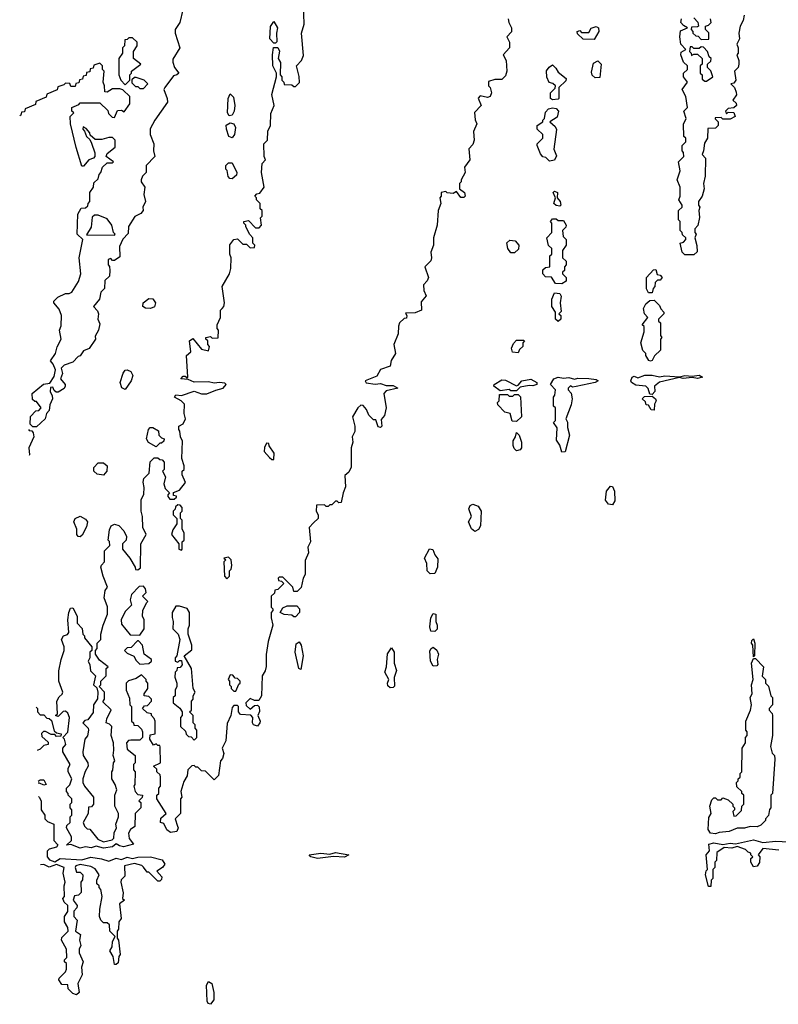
# Model space of a CAD drawing. Extents: x 2769379 to 2879024, y 718039 to 806900.
# Tile 8 of 14: x 2769662 to 2773851, y 735840 to 741280. Entities that reach past the tile are written whole.
import ezdxf

# ---------------------------------------------------------------- set-up
doc = ezdxf.new("R2010")
doc.units = 0

msp = doc.modelspace()

# ---------------------------------------------------------------- linework, layer by layer
at = {"layer": '0CON10XD'}
for points in [[(2770780, 739685), (2770790, 739695), (2770792.5, 739715), (2770780, 739805), (2770820, 739875), (2770827.5, 739905), (2770830, 739965), (2770822.5, 739985), (2770823, 740037), (2770843.6, 740066.4), (2770865, 740070), (2770895, 740040), (2770915, 740040), (2770935, 740020), (2770958.3, 740021.7), (2770960, 740035), (2770950, 740045), (2770950, 740075), (2770933, 740093), (2770910, 740135), (2770910, 740145), (2770900, 740155), (2770900, 740165), (2770925, 740170), (2770965, 740130), (2770985, 740130), (2770997.5, 740145), (2770992.5, 740185), (2771000, 740195), (2771000, 740225), (2770990, 740235), (2770990, 740265), (2770970, 740285), (2770970, 740295), (2770960, 740305), (2770971.7, 740318.3), (2770988.3, 740321.7), (2771012.5, 740355), (2770997.5, 740435), (2771000, 740485), (2771020, 740505), (2771012.5, 740525), (2771010, 740595), (2771030, 740615), (2771032.5, 740665), (2771047.5, 740695), (2771048.3, 740761.7), (2771066.7, 740805), (2771053.8, 740866.2), (2771080, 740965), (2771080, 740985), (2771060, 741025), (2771057.5, 741085), (2771063, 741127), (2771086.7, 741126.7), (2771097, 741107), (2771090, 741065), (2771103, 741043), (2771100, 740975), (2771110, 740965), (2771110, 740945), (2771120, 740935), (2771121.7, 740921.7), (2771165, 740920), (2771175, 740910), (2771185, 740910), (2771206.4, 740933.6), (2771206.1, 740966.1), (2771190, 741025), (2771217.5, 741055), (2771228.3, 741081.7), (2771217.5, 741205), (2771232.5, 741255), (2771230, 741365)], [(2770562.5, 741335), (2770546.7, 741265), (2770520, 741225), (2770520, 741205), (2770546.7, 741125), (2770508.3, 741061.7), (2770507.5, 741045), (2770517.5, 741015), (2770540, 740985), (2770530, 740975), (2770510.7, 740969.3), (2770462.5, 740905), (2770457.5, 740895), (2770476.7, 740845), (2770477.5, 740825), (2770407.5, 740725), (2770383, 740677), (2770382.5, 740645), (2770403.3, 740595), (2770400, 740555), (2770407.5, 740525), (2770360, 740475), (2770360, 740435), (2770340, 740415), (2770332.5, 740395), (2770333.3, 740383.3), (2770352.5, 740355), (2770347.5, 740315), (2770356.2, 740275), (2770342.5, 740245), (2770343.3, 740225), (2770330.7, 740209.3), (2770297, 740193), (2770262.3, 740137.7), (2770261.7, 740098.3), (2770231.7, 740068.3), (2770213, 740027), (2770215, 739970), (2770185, 739950), (2770175, 739950), (2770165, 739960), (2770150, 739955), (2770150, 739925), (2770157, 739917), (2770160, 739895), (2770157, 739863), (2770131.7, 739838.3), (2770130, 739795), (2770110, 739775), (2770102.5, 739735), (2770070, 739695), (2770091.7, 739671.7), (2770097.5, 739655), (2770092.5, 739625), (2770105, 739600), (2770096.7, 739565), (2770078.3, 739531.7), (2770080, 739515), (2770046.4, 739463.6), (2770015, 739450), (2769996.4, 739423.6), (2769985, 739420), (2769955, 739387.5), (2769908.3, 739371.7), (2769890, 739355), (2769897.5, 739325), (2769887.5, 739295), (2769913.3, 739265), (2769913.3, 739255), (2769907.7, 739242.3), (2769875, 739222.5), (2769862.5, 739222.5), (2769851.7, 739231.7), (2769845, 739250), (2769831.7, 739248.3), (2769830, 739225), (2769841.7, 739201.7), (2769842.5, 739185), (2769828.3, 739151.7), (2769825, 739120), (2769810, 739105), (2769802.5, 739075), (2769755, 739030), (2769735, 739030), (2769720, 739045), (2769721.7, 739088.3), (2769751.7, 739118.3), (2769768.3, 739121.7), (2769780, 739135), (2769755, 739170), (2769745, 739170), (2769731.7, 739181.7), (2769730, 739215), (2769793, 739267), (2769828.3, 739271.7), (2769851.7, 739308.3), (2769860, 739345), (2769847, 739377), (2769832.5, 739395), (2769860, 739435), (2769868.3, 739471.7), (2769890, 739515), (2769882.5, 739565), (2769891.7, 739588.3), (2769892.5, 739645), (2769880.7, 739680.7), (2769850, 739715), (2769850, 739725), (2769873, 739747), (2769915, 739767.5), (2769935, 739767.5), (2769950, 739775), (2769987, 739833), (2770000, 739875), (2769990, 739965), (2770010, 740065), (2769980, 740095), (2769982.5, 740205), (2770001.7, 740238.3), (2770025, 740240), (2770038.3, 740251.7), (2770040, 740265), (2770050, 740275), (2770050, 740325), (2770070, 740355), (2770071.7, 740378.3), (2770095, 740400), (2770100, 740425), (2770110, 740435), (2770120, 740465), (2770145, 740490), (2770175, 740490), (2770180, 740495), (2770140, 740525), (2770145, 740540), (2770190, 740575), (2770190, 740615), (2770175, 740630), (2770155, 740630), (2770115, 740617.5), (2770078.3, 740618.3), (2770051.7, 740641.7), (2770050, 740655), (2770028.3, 740678.3), (2770011.7, 740688.3), (2770010, 740675), (2770020, 740665), (2770030, 740635), (2770048.3, 740618.3), (2770057.5, 740597.5), (2770077.5, 740545), (2770077.5, 740525), (2770070, 740515), (2770043.8, 740506.2), (2770015, 740470), (2770005, 740470), (2769973, 740573), (2769942.5, 740705), (2769940, 740745), (2769960, 740765), (2769950, 740775), (2769950, 740795), (2769988.3, 740811.7), (2769995, 740820), (2770105, 740820), (2770148.3, 740778.3), (2770151.7, 740761.7), (2770171.7, 740741.7), (2770185, 740740), (2770201.7, 740778.3), (2770225, 740780), (2770238.3, 740771.7), (2770270, 740815), (2770270, 740855), (2770231.7, 740891.7), (2770215, 740897.5), (2770175, 740897.5), (2770145, 740880), (2770131.7, 740881.7), (2770130, 740915), (2770122.5, 740935), (2770127.5, 740995), (2770120, 741005), (2770120, 741025), (2770105, 741040), (2770071.7, 741028.3), (2770068.3, 741011.7), (2770051.7, 741008.3), (2770048.3, 740991.7), (2770031.7, 740988.3), (2770028.3, 740971.7), (2770011.7, 740968.3), (2770008.3, 740951.7), (2769991.7, 740948.3), (2769988.3, 740931.7), (2769971.7, 740928.3), (2769968.3, 740911.7), (2769945, 740910), (2769938.3, 740928.3), (2769915, 740930), (2769905, 740920), (2769871.7, 740908.3), (2769868.3, 740891.7), (2769811.7, 740868.3), (2769808.3, 740851.7), (2769751.7, 740828.3), (2769748.3, 740811.7), (2769691.7, 740788.3), (2769688.3, 740771.7), (2769671.7, 740768.3), (2769668.3, 740751.7), (2769661.9, 740749)], [(2771075, 741150), (2771065, 741150), (2771042.5, 741175), (2771046.7, 741243.3), (2771065, 741270), (2771086.2, 741235), (2771080, 741205), (2771081.7, 741158.3), (2771075, 741150)], [(2772360, 741285), (2772362.5, 741265), (2772377.5, 741235), (2772377, 741213), (2772352.5, 741185), (2772366.7, 741155), (2772367.5, 741125), (2772332.5, 741085), (2772347.5, 741055), (2772352.5, 740995), (2772345, 740970), (2772325, 740950), (2772285, 740950), (2772251.7, 740938.3), (2772250, 740915), (2772260, 740905), (2772267.5, 740875), (2772260, 740855), (2772245, 740850), (2772205, 740860), (2772193, 740847), (2772210, 740805), (2772173.6, 740766.4), (2772177, 740727), (2772186.7, 740705), (2772168.3, 740661.7), (2772172.5, 740615), (2772165, 740590), (2772143, 740567), (2772147.5, 740505), (2772117.5, 740465), (2772122.5, 740435), (2772100, 740395), (2772100, 740385), (2772090, 740375), (2772090, 740345), (2772117.5, 740325), (2772122.5, 740305), (2772115, 740297.5), (2772097.5, 740297.5), (2772075, 740330), (2772055, 740320), (2772023, 740323), (2772015, 740330), (2771990, 740325), (2771990, 740305), (2771982.5, 740295), (2771987.5, 740265), (2771972.5, 740225), (2771967.5, 740145), (2771947.5, 740075), (2771947.5, 740035), (2771932.5, 739995), (2771936.7, 739965), (2771931.7, 739948.3), (2771900, 739915), (2771920, 739855), (2771913, 739837), (2771892.5, 739815), (2771893.6, 739783.6), (2771906.7, 739755), (2771878.3, 739721.7), (2771880, 739675), (2771845, 739660), (2771791.7, 739658.3), (2771800, 739645), (2771798.3, 739631.7), (2771785, 739630), (2771760, 739605), (2771753, 739587), (2771752.5, 739545), (2771727.5, 739485), (2771737.5, 739435), (2771713, 739397), (2771707.5, 739365), (2771655, 739347.5), (2771635, 739310), (2771570, 739285), (2771575, 739273.3), (2771625, 739266.2), (2771655, 739270), (2771685, 739258), (2771725, 739258), (2771750, 739245), (2771685, 739230), (2771673.3, 739215), (2771686.2, 739135), (2771676.2, 739093.8), (2771658.3, 739071.7), (2771662.5, 739035), (2771655, 739027.5), (2771640.7, 739030.7), (2771628.3, 739068.3), (2771615, 739070), (2771590, 739095), (2771577, 739127), (2771558.3, 739148.3), (2771545, 739150), (2771530, 739135), (2771500, 739085), (2771512.5, 739035), (2771512.5, 739005), (2771497.5, 738975), (2771502.5, 738945), (2771492.5, 738915), (2771493, 738807), (2771479.3, 738780.7), (2771458.3, 738761.7), (2771461.7, 738698.3), (2771447.5, 738665), (2771437, 738613), (2771425, 738610), (2771415, 738620), (2771405, 738620), (2771385, 738600), (2771375, 738600), (2771365, 738590), (2771355, 738590), (2771345, 738600), (2771301.7, 738598.3), (2771300, 738565), (2771310, 738545), (2771310, 738525), (2771285, 738500)], [(2773385, 739980), (2773335, 739980), (2773320, 739995), (2773310, 740045), (2773328.3, 740051.7), (2773340, 740065), (2773340, 740075), (2773321.7, 740091.7), (2773320, 740105), (2773310, 740115), (2773310, 740165), (2773300, 740175), (2773300, 740225), (2773320, 740245), (2773320, 740255), (2773302.5, 740285), (2773310, 740305), (2773310, 740355), (2773292.5, 740395), (2773310, 740445), (2773300, 740495), (2773330, 740525), (2773327, 740547), (2773320, 740555), (2773320, 740585), (2773340, 740605), (2773340, 740625), (2773330, 740635), (2773327, 740703), (2773342.5, 740735), (2773330, 740775), (2773350, 740795), (2773340, 740855), (2773320, 740895), (2773350, 740935), (2773327.5, 740965), (2773327.5, 740985), (2773350, 741005), (2773350, 741025), (2773327.5, 741045), (2773312.5, 741085), (2773315, 741100), (2773340, 741115), (2773312.5, 741145), (2773306.7, 741185), (2773311.7, 741218.3), (2773350, 741235), (2773327.5, 741247.5), (2773312.5, 741265), (2773317.5, 741285)], [(2773385, 741290), (2773407, 741267), (2773410, 741245), (2773405, 741240), (2773371.7, 741238.3), (2773370, 741225), (2773380, 741215), (2773380, 741205), (2773395, 741190), (2773408.3, 741188.3), (2773425, 741170), (2773468.3, 741171.7), (2773467, 741207), (2773450, 741225), (2773450, 741245), (2773465, 741250), (2773480, 741265), (2773477.5, 741285)], [(2773662.5, 741305), (2773657.5, 741275), (2773640, 741245), (2773632.5, 741205), (2773637.5, 741175), (2773622.5, 741145), (2773630, 741125), (2773630, 741095), (2773622.5, 741085), (2773633.3, 741055), (2773633.3, 741035), (2773630, 741015), (2773610, 740995), (2773617.5, 740945), (2773605, 740930), (2773590, 740925), (2773610, 740905), (2773619.3, 740879.3), (2773620, 740865), (2773600, 740835), (2773618.3, 740818.3), (2773620, 740805), (2773605, 740792.5), (2773575, 740790), (2773560, 740775), (2773565, 740760), (2773575, 740770), (2773605, 740767.5), (2773612.5, 740745), (2773585, 740730), (2773545, 740730), (2773535, 740740), (2773501.7, 740738.3), (2773501.7, 740731.7), (2773520, 740715), (2773520, 740695), (2773505, 740680), (2773461.7, 740678.3), (2773460, 740625), (2773443, 740597), (2773437.5, 740555), (2773430, 740535), (2773450, 740515), (2773447.5, 740415), (2773437.5, 740375), (2773442.5, 740345), (2773430, 740305), (2773410, 740275), (2773410, 740255), (2773417.5, 740245), (2773412.5, 740225), (2773417, 740187), (2773407, 740143), (2773390, 740125), (2773390, 740105), (2773397.5, 740095), (2773390, 740075), (2773401.7, 740031.7), (2773403, 739997), (2773385, 739980)], [(2772835, 741170), (2772773, 741173), (2772741.7, 741201.7), (2772740, 741215), (2772755, 741220), (2772765, 741210), (2772805, 741210), (2772817, 741233), (2772845, 741242.5), (2772857.5, 741235), (2772860, 741215), (2772835, 741170)], [(2770245, 740920), (2770270, 740945), (2770270, 740975), (2770280, 740985), (2770280, 740995), (2770330, 741035), (2770290, 741065), (2770290, 741105), (2770310, 741135), (2770310, 741155), (2770285, 741180), (2770265, 741180), (2770255, 741170), (2770241.7, 741168.3), (2770240, 741135), (2770230, 741125), (2770230, 741095), (2770210, 741065), (2770210, 740975), (2770220, 740945), (2770245, 740920)], [(2773455, 740940), (2773490, 740965), (2773478.3, 740998.3), (2773460, 741015), (2773460, 741035), (2773478.3, 741051.7), (2773480, 741065), (2773470, 741075), (2773460, 741105), (2773438.3, 741128.3), (2773425, 741130), (2773415, 741120), (2773385, 741120), (2773375, 741130), (2773365, 741130), (2773360, 741105), (2773370, 741095), (2773371.7, 741081.7), (2773385, 741090), (2773405, 741090), (2773430, 741065), (2773430, 741035), (2773420, 741025), (2773420, 740985), (2773430, 740975), (2773431.7, 740951.7), (2773445, 740940), (2773455, 740940)], [(2772839.3, 740959.3), (2772823.9, 740973.9), (2772819.3, 740989.3), (2772830.8, 741039.2), (2772855, 741052.5), (2772873.6, 741033.6), (2772865, 740960), (2772839.3, 740959.3)], [(2772605, 740837.5), (2772592.5, 740845), (2772592.5, 740875), (2772618.3, 740901.7), (2772620, 740915), (2772606.7, 740926.7), (2772585, 740932.5), (2772572.3, 740962.3), (2772572, 740998), (2772585, 741017.5), (2772605, 741030), (2772623, 741013), (2772635, 740990), (2772680, 740955), (2772678.3, 740941.7), (2772640, 740905), (2772640, 740845), (2772635, 740840), (2772605, 740837.5)], [(2770345, 740900), (2770370, 740925), (2770350, 740945), (2770305, 740960), (2770295, 740960), (2770281.7, 740948.3), (2770281.7, 740931.7), (2770301.7, 740911.7), (2770315, 740910), (2770325, 740900), (2770345, 740900)], [(2770818.3, 740748.3), (2770810, 740765), (2770813.3, 740845), (2770825, 740870), (2770841.7, 740851.7), (2770850, 740805), (2770846.1, 740773.9), (2770835, 740752.5), (2770818.3, 740748.3)], [(2772588.3, 740498.3), (2772568.3, 740518.3), (2772551.7, 740521.7), (2772538.3, 740538.3), (2772520, 740585), (2772520, 740595), (2772550, 740625), (2772550, 740645), (2772520, 740675), (2772520, 740695), (2772550, 740715), (2772550, 740725), (2772560, 740735), (2772565, 740770), (2772583, 740787), (2772605, 740792.5), (2772625, 740790), (2772637.5, 740775), (2772629.3, 740740.7), (2772590, 740715), (2772619.5, 740689.5), (2772626.4, 740673.6), (2772612.5, 740565), (2772627, 740527), (2772615, 740503.3), (2772588.3, 740498.3)], [(2770835, 740627.5), (2770817.5, 740635), (2770803.3, 740675), (2770803, 740697), (2770825, 740710), (2770843.8, 740703.8), (2770853.3, 740685), (2770847.5, 740645), (2770835, 740627.5)], [(2770835, 740400), (2770821.7, 740401.7), (2770813, 740413), (2770807, 740447), (2770800, 740455), (2770800, 740475), (2770815, 740490), (2770835, 740490), (2770861.2, 740435), (2770858.3, 740421.7), (2770835, 740400)], [(2772645, 740250), (2772625, 740252.5), (2772612.5, 740265), (2772620, 740295), (2772607.5, 740325), (2772615, 740332.5), (2772632.5, 740325), (2772630, 740295), (2772647.5, 740275), (2772650, 740255), (2772645, 740250)], [(2770185, 740090), (2770190, 740095), (2770180, 740105), (2770170, 740145), (2770145, 740180), (2770095, 740200), (2770075, 740200), (2770061.7, 740188.3), (2770057, 740133), (2770031.7, 740091.7), (2770185, 740090)], [(2772655, 739820), (2772621.7, 739821.7), (2772598.3, 739858.3), (2772565, 739860), (2772550, 739875), (2772551.7, 739898.3), (2772565, 739910), (2772590, 739915), (2772590, 739975), (2772600, 739985), (2772600, 740015), (2772583, 740033), (2772572.5, 740075), (2772600, 740105), (2772600, 740155), (2772592.5, 740165), (2772605, 740180), (2772625, 740180), (2772635, 740170), (2772665, 740170), (2772680, 740145), (2772677, 740133), (2772660, 740115), (2772663, 740083), (2772680, 740065), (2772680, 740035), (2772660, 740005), (2772660, 739965), (2772680, 739945), (2772680, 739925), (2772670, 739915), (2772670, 739895), (2772660, 739885), (2772660, 739875), (2772680, 739855), (2772680, 739835), (2772655, 739820)], [(2772395, 739992.5), (2772375, 739992.5), (2772356.7, 740015), (2772353, 740047), (2772368.3, 740061.7), (2772398.3, 740058.3), (2772417.5, 740035), (2772417, 740013), (2772395, 739992.5)], [(2773155, 739770), (2773135, 739770), (2773123, 739793), (2773122.5, 739855), (2773161.7, 739898.3), (2773175, 739900), (2773181.7, 739871.7), (2773198.3, 739868.3), (2773210, 739855), (2773198.3, 739841.7), (2773185, 739840), (2773171.7, 739828.3), (2773170, 739805), (2773160, 739795), (2773155, 739770)], [(2770385, 739684.2), (2770355.8, 739685.8), (2770341.2, 739695), (2770344, 739715), (2770375, 739740), (2770397, 739737), (2770412.5, 739715), (2770407.1, 739692.9), (2770385, 739684.2)], [(2772635, 739612.5), (2772620, 739625), (2772620, 739665), (2772600, 739695), (2772600, 739735), (2772615, 739770), (2772645, 739767.5), (2772653, 739753), (2772647.5, 739715), (2772651.7, 739668.3), (2772640, 739655), (2772650, 739645), (2772650, 739625), (2772635, 739612.5)], [(2771285, 738500), (2771260, 738475), (2771267.5, 738395), (2771252.5, 738365), (2771256.7, 738335), (2771238.3, 738291.7), (2771237.5, 738215), (2771227.5, 738195), (2771217, 738143), (2771195, 738120), (2771175, 738120), (2771170, 738145), (2771158.3, 738158.3), (2771115, 738200), (2771095, 738200), (2771090, 738195), (2771091.7, 738181.7), (2771108.3, 738178.3), (2771120, 738165), (2771088.3, 738131.7), (2771071.7, 738128.3), (2771068.3, 738111.7), (2771050, 738095), (2771050, 738035), (2771060, 738025), (2771060, 738015), (2771050, 738005), (2771050, 737975), (2771060, 737935), (2771033.3, 737845), (2771023, 737773), (2771023, 737707), (2771017, 737683), (2771000, 737655), (2770997.5, 737545), (2770981.7, 737518.3), (2770958.3, 737518.3), (2770935, 737530), (2770910, 737505), (2770911.7, 737491.7), (2770935, 737470), (2770958.3, 737491.7), (2770975, 737492.5), (2770983.6, 737483.6), (2770987, 737457), (2770977.5, 737435), (2770990, 737405), (2770987.5, 737395), (2770975, 737377.5), (2770953.3, 737383.3), (2770947.5, 737395), (2770950, 737425), (2770938.3, 737438.3), (2770881.7, 737441.7), (2770870, 737455), (2770870, 737485), (2770865, 737490), (2770845, 737490), (2770835, 737480), (2770827.5, 737435), (2770808.3, 737391.7), (2770800, 737295), (2770780, 737255), (2770790, 737225), (2770781.7, 737198.3), (2770770, 737185), (2770760, 737105), (2770735, 737080), (2770688.3, 737128.3), (2770665, 737130), (2770645, 737150), (2770635, 737150), (2770625, 737160), (2770611.7, 737158.3), (2770590, 737135), (2770587, 737103), (2770568.3, 737071.7), (2770552.5, 737015), (2770557.5, 736985), (2770550, 736975), (2770550, 736895), (2770520, 736865), (2770532.5, 736825), (2770537.5, 736815), (2770530, 736795), (2770495, 736790), (2770473.6, 736803.6), (2770458.3, 736838.3), (2770440, 736845), (2770441.7, 736868.3), (2770470, 736895), (2770420, 736975), (2770420, 736995), (2770430, 737005), (2770430, 737035), (2770440, 737045), (2770440, 737095), (2770437, 737107), (2770420, 737125), (2770418.3, 737138.3), (2770400, 737155), (2770440, 737175), (2770437, 737263), (2770435, 737270), (2770425, 737270), (2770415, 737280), (2770401.7, 737271.7), (2770380, 737305), (2770381.7, 737328.3), (2770410, 737335), (2770410, 737405), (2770405, 737420), (2770390, 737435), (2770390, 737445), (2770365, 737450), (2770340, 737475), (2770351.7, 737488.3), (2770368.3, 737491.7), (2770390, 737515), (2770390, 737525), (2770375, 737540), (2770350, 737545), (2770350, 737555), (2770370, 737585), (2770370, 737615), (2770360, 737625), (2770360, 737635), (2770335, 737660), (2770305, 737640), (2770263, 737627), (2770250, 737615), (2770250, 737575), (2770268.3, 737531.7), (2770270, 737495), (2770280, 737485), (2770280, 737405), (2770290, 737395), (2770291.7, 737381.7), (2770315, 737380), (2770335, 737360), (2770340, 737345), (2770340, 737315), (2770325, 737300), (2770275, 737300), (2770263, 737297), (2770252.5, 737285), (2770255, 737250), (2770300, 737215), (2770300, 737175), (2770290, 737165), (2770290, 737135), (2770300, 737125), (2770297.5, 737055), (2770292.5, 737045), (2770300, 737015), (2770315, 737000), (2770340, 736995), (2770338.3, 736981.7), (2770320, 736965), (2770330, 736955), (2770330, 736925), (2770300, 736895), (2770297, 736823), (2770273.6, 736806.4), (2770263.6, 736786.4), (2770266.4, 736756.4), (2770290, 736725), (2770235, 736709.2), (2770212.5, 736715), (2770195, 736727.5), (2770175, 736710), (2770125, 736702.5), (2770085, 736713.8), (2770055.8, 736704.2), (2770025, 736710), (2769995, 736702.9), (2769945, 736722.5), (2769920, 736720), (2769947.5, 736745), (2769947.5, 736765), (2769920, 736815), (2769921.7, 736828.3), (2769940, 736845), (2769940, 736875), (2769950, 736885), (2769950, 736915), (2769940, 736925), (2769940, 736945), (2769950, 736955), (2769950, 736975), (2769930, 736995), (2769930, 737005), (2769920, 737015), (2769920, 737035), (2769938.3, 737051.7), (2769950, 737085), (2769930, 737125), (2769930, 737145), (2769940, 737165), (2769900, 737235), (2769900, 737255), (2769917.5, 737275), (2769910, 737305), (2769900, 737315), (2769927, 737343), (2769937.5, 737425), (2769928.3, 737448.3), (2769915, 737460), (2769901.7, 737458.3), (2769875, 737430), (2769860, 737435), (2769870, 737445), (2769867.5, 737515), (2769880.7, 737539.3), (2769897, 737553), (2769900, 737565), (2769877.5, 737625), (2769878.3, 737681.7), (2769890, 737745), (2769907.5, 737795), (2769907.5, 737815), (2769892.5, 737855), (2769903.6, 737876.4), (2769925, 737882.5), (2769932.5, 737895), (2769927.5, 737965), (2769933.3, 738005), (2769941.7, 738028.3), (2769955, 738030), (2769980, 737985), (2769980, 737945), (2770007, 737917), (2770010, 737885), (2770020, 737875), (2770020, 737865), (2770060, 737815), (2770060, 737795), (2770050, 737785), (2770050, 737755), (2770040, 737735), (2770050, 737715), (2770053, 737683), (2770080, 737655), (2770070, 737605), (2770088.3, 737588.3), (2770092.5, 737565), (2770091.7, 737528.3), (2770070, 737495), (2770067, 737453), (2770038.3, 737411.7), (2770021.7, 737408.3), (2770010, 737395), (2770040, 737365), (2770042.5, 737355), (2770037, 737323), (2770022.5, 737305), (2770010, 737235), (2770012.5, 737215), (2770037.5, 737175), (2770040, 737155), (2770023, 737127), (2770010, 737085), (2770010, 737065), (2770020, 737045), (2770070, 736985), (2770070, 736945), (2770058.3, 736931.7), (2770041.7, 736928.3), (2770040, 736895), (2770012.5, 736845), (2770020, 736825), (2770035, 736810), (2770048.3, 736808.3), (2770093, 736753), (2770125, 736737.5), (2770171.7, 736748.3), (2770181.7, 736758.3), (2770183, 736787), (2770196.7, 736815), (2770192.5, 736835), (2770206.7, 736875), (2770206.7, 736895), (2770187.5, 736935), (2770187.5, 736995), (2770197.5, 737025), (2770190, 737055), (2770170, 737085), (2770170, 737125), (2770177, 737133), (2770180, 737175), (2770187.5, 737185), (2770177.5, 737215), (2770182.5, 737245), (2770180, 737285), (2770167.5, 737325), (2770170, 737375), (2770158.3, 737388.3), (2770140, 737395), (2770143, 737417), (2770167.5, 737467.5), (2770121.7, 737511.7), (2770130, 737525), (2770130, 737565), (2770100, 737595), (2770110, 737605), (2770110, 737625), (2770140, 737655), (2770140, 737695), (2770150, 737705), (2770101.7, 737741.7), (2770080, 737775), (2770080, 737795), (2770090, 737805), (2770090, 737835), (2770110, 737855), (2770110, 737885), (2770122.5, 737935), (2770147.5, 737995), (2770146.4, 738036.4), (2770127.5, 738085), (2770133, 738127), (2770147.5, 738145), (2770122.5, 738205), (2770110, 738255), (2770113, 738267), (2770130, 738285), (2770130, 738345), (2770160, 738375), (2770157, 738397), (2770150, 738405), (2770158.3, 738461.7), (2770167, 738483), (2770185, 738492.5), (2770210, 738485), (2770236.1, 738456.1), (2770252.5, 738425), (2770250, 738405), (2770230, 738385), (2770230, 738355), (2770270, 738305), (2770300, 738255), (2770301.7, 738241.7), (2770315, 738240), (2770328.3, 738251.7), (2770330, 738385), (2770360, 738435), (2770342.5, 738475), (2770340, 738535), (2770332.5, 738565), (2770333.6, 738626.4), (2770348.3, 738658.3), (2770350, 738695), (2770343.3, 738725), (2770347.5, 738745), (2770377.5, 738775), (2770383, 738837), (2770405, 738860), (2770425, 738860), (2770435, 738850), (2770448.3, 738848.3), (2770460, 738835), (2770460, 738795), (2770450, 738785), (2770467.5, 738755), (2770457.5, 738715), (2770465, 738690), (2770490, 738665), (2770480, 738655), (2770480, 738645), (2770491.7, 738631.7), (2770515, 738630), (2770528.3, 738641.7), (2770528.3, 738648.3), (2770511.7, 738651.7), (2770511.7, 738668.3), (2770545, 738680), (2770577, 738723), (2770560, 738765), (2770560, 738785), (2770570, 738795), (2770570, 738815), (2770557.5, 738855), (2770561.7, 738951.7), (2770550, 738975), (2770547, 739007), (2770540, 739015), (2770540, 739035), (2770565, 739047.5), (2770576.7, 739075), (2770570, 739105), (2770572.5, 739155), (2770553.6, 739173.6), (2770516.7, 739195), (2770525, 739207.5), (2770555, 739203.3), (2770625, 739227.1), (2770665, 739212), (2770695, 739212.5), (2770745, 739234), (2770785, 739243.3), (2770802.5, 739265), (2770795, 739272.5), (2770765, 739276.2), (2770735, 739271.2), (2770705, 739278.8), (2770625, 739276.7), (2770591.7, 739291.7), (2770552.5, 739295), (2770565, 739310), (2770575, 739310), (2770585, 739300), (2770590, 739305), (2770582.5, 739425), (2770607.5, 739445), (2770600, 739505), (2770618.3, 739518.3), (2770665, 739460), (2770705, 739450), (2770710, 739475), (2770700, 739485), (2770700, 739505), (2770690, 739515), (2770690, 739525), (2770715, 739530), (2770725, 739520), (2770758.3, 739521.7), (2770760, 739565), (2770753, 739573), (2770752.5, 739595), (2770770, 739635), (2770770, 739675), (2770780, 739685)], [(2773145, 739392.5), (2773137, 739397), (2773120, 739425), (2773120, 739435), (2773103, 739453), (2773092.5, 739495), (2773110, 739555), (2773110, 739585), (2773100, 739595), (2773130, 739635), (2773112.5, 739655), (2773107.5, 739685), (2773120, 739710), (2773141.7, 739728.3), (2773165, 739730), (2773195, 739700), (2773201.7, 739681.7), (2773220, 739665), (2773220, 739655), (2773190, 739625), (2773190, 739615), (2773200, 739605), (2773200, 739535), (2773207.5, 739525), (2773200, 739515), (2773200, 739455), (2773167.5, 739422.5), (2773155, 739397.5), (2773145, 739392.5)], [(2772415, 739440), (2772383, 739443), (2772377.5, 739465), (2772388.3, 739491.7), (2772405, 739510), (2772445, 739510), (2772450, 739505), (2772440, 739495), (2772440, 739475), (2772421.7, 739458.3), (2772415, 739440)], [(2770245, 739236), (2770225.7, 739245.7), (2770217.5, 739275), (2770232.5, 739327.5), (2770245, 739343.8), (2770255, 739346.2), (2770275, 739336.2), (2770287.1, 739315), (2770276.9, 739285), (2770245, 739236)], [(2772655, 738890), (2772645, 738930), (2772627, 738957), (2772630, 739025), (2772610, 739055), (2772620, 739065), (2772620, 739135), (2772610, 739145), (2772610, 739195), (2772617.5, 739205), (2772620, 739235), (2772592.5, 739265), (2772611.4, 739295), (2772635, 739304.5), (2772665, 739298.9), (2772695, 739303.1), (2772725, 739294.2), (2772745, 739300), (2772805, 739298.5), (2772845, 739291.2), (2772856.7, 739285), (2772840, 739275), (2772735, 739252.5), (2772715, 739250), (2772703.6, 739256.4), (2772690, 739245), (2772690, 739235), (2772707, 739217), (2772712.5, 739185), (2772707, 739153), (2772677.5, 739075), (2772686.4, 739056.4), (2772687, 739027), (2772698.8, 738985), (2772675, 738892.5), (2772655, 738890)], [(2773155, 739210), (2773141.7, 739211.7), (2773131.7, 739241.7), (2773120, 739255), (2773065, 739260), (2773040, 739275), (2773036.7, 739285), (2773044.2, 739305), (2773055, 739310), (2773075, 739301.2), (2773115, 739315.6), (2773155, 739315.6), (2773195, 739307.5), (2773225, 739312.5), (2773305, 739306), (2773335, 739313.8), (2773375, 739310), (2773415, 739316.4), (2773432.5, 739305), (2773405, 739298), (2773375, 739302.5), (2773325, 739298), (2773305, 739303.3), (2773195, 739276.7), (2773167.5, 739255), (2773170, 739225), (2773155, 739210)], [(2772405, 739230), (2772375, 739230), (2772365, 739237.5), (2772315, 739230), (2772280, 739255), (2772282.5, 739265), (2772325, 739289.4), (2772345, 739288.1), (2772405, 739257.5), (2772415, 739260), (2772434.5, 739285.5), (2772485, 739294.2), (2772517.5, 739275), (2772517.5, 739265), (2772495, 739256.2), (2772475, 739258.8), (2772425, 739250), (2772405, 739230)], [(2772405, 739060), (2772381.7, 739061.7), (2772370, 739105), (2772341.7, 739111.7), (2772303, 739153), (2772300, 739165), (2772310, 739175), (2772311.7, 739208.3), (2772355, 739210), (2772365, 739200), (2772385, 739200), (2772395, 739210), (2772415, 739210), (2772427, 739197), (2772433.3, 739085), (2772405, 739060)], [(2773165, 739123.3), (2773150, 739125), (2773135, 739150), (2773121.7, 739151.7), (2773118.3, 739168.3), (2773100, 739185), (2773111.7, 739198.3), (2773155, 739200), (2773172.5, 739185), (2773176.2, 739175), (2773167.5, 739155), (2773165, 739123.3)], [(2770415, 738920), (2770373.6, 738943.6), (2770362.5, 738965), (2770372.5, 739015), (2770383, 739027), (2770397, 739027), (2770428.3, 739008.3), (2770430, 738985), (2770445, 738970), (2770460, 738965), (2770458.3, 738951.7), (2770445, 738940), (2770435, 738940), (2770415, 738920)], [(2769709.8, 739015.2), (2769715, 739010), (2769728.3, 739008.3), (2769737, 738997), (2769740, 738975), (2769712.5, 738915.1), (2769716.2, 738875), (2769713.7, 738872)], [(2772405, 738897.5), (2772391.7, 738911.7), (2772387, 738927), (2772387, 738953), (2772400, 738975), (2772405, 739000), (2772420, 738985), (2772433.3, 738945), (2772433.3, 738915), (2772425, 738903.3), (2772405, 738897.5)], [(2771065, 738850), (2771067.5, 738885), (2771040, 738925), (2771038.3, 738938.3), (2771025, 738940), (2771013, 738917), (2771012.5, 738895), (2771040.7, 738860.7), (2771055, 738850), (2771065, 738850)], [(2770125, 738764.2), (2770089.1, 738769.1), (2770072, 738785), (2770072, 738805), (2770095, 738832), (2770125, 738832.5), (2770145.8, 738815.8), (2770142.5, 738785), (2770125, 738764.2)], [(2772935, 738600), (2772913.3, 738603.3), (2772897.5, 738625), (2772902.5, 738675), (2772925, 738702.5), (2772935, 738700), (2772946.7, 738675), (2772948.3, 738621.7), (2772935, 738600)], [(2770555, 738350), (2770560, 738355), (2770560, 738395), (2770570, 738405), (2770570, 738445), (2770560, 738465), (2770560, 738515), (2770550, 738525), (2770550, 738555), (2770560, 738565), (2770560, 738585), (2770548.3, 738598.3), (2770535, 738600), (2770521.7, 738588.3), (2770520, 738575), (2770510, 738565), (2770510, 738545), (2770530, 738525), (2770530, 738495), (2770508.3, 738461.7), (2770500, 738435), (2770540, 738385), (2770540, 738355), (2770555, 738350)], [(2772175, 738452.5), (2772156.4, 738466.4), (2772140, 738505), (2772157.5, 738535), (2772143, 738577), (2772150, 738595), (2772165, 738602.5), (2772193, 738593), (2772210, 738565), (2772207, 738483), (2772196.4, 738463.6), (2772175, 738452.5)], [(2769995, 738423.3), (2769983.9, 738423.9), (2769976.7, 738435), (2769976.7, 738465), (2769960, 738505), (2769967.5, 738525), (2769995, 738536.2), (2770025, 738521.2), (2770036.2, 738505), (2770031.2, 738478.8), (2770007.3, 738432.7), (2769995, 738423.3)], [(2771928.3, 738218.3), (2771912.5, 738235), (2771910, 738275), (2771897.5, 738305), (2771925, 738356.7), (2771943, 738353), (2771953.9, 738323.9), (2771971.7, 738301.7), (2771970, 738255), (2771955, 738220), (2771928.3, 738218.3)], [(2770805, 738190), (2770820, 738205), (2770820, 738235), (2770830, 738245), (2770832.5, 738265), (2770830, 738295), (2770815, 738310), (2770790, 738305), (2770800, 738295), (2770790, 738285), (2770792.5, 738205), (2770805, 738190)], [(2770325, 737880), (2770350, 737915), (2770350, 737965), (2770340, 737985), (2770342.5, 738015), (2770361.7, 738058.3), (2770370, 738065), (2770340, 738095), (2770360, 738115), (2770357.5, 738135), (2770345, 738150), (2770321.7, 738148.3), (2770280, 738105), (2770272.5, 738075), (2770280, 738045), (2770245, 738010), (2770222.5, 737965), (2770225, 737940), (2770271.7, 737881.7), (2770325, 737880)], [(2770625, 737300), (2770640, 737315), (2770640, 737355), (2770630, 737365), (2770630, 737385), (2770620, 737395), (2770620, 737435), (2770600, 737455), (2770610, 737465), (2770610, 737515), (2770620, 737525), (2770620, 737545), (2770630, 737565), (2770620, 737585), (2770610, 737695), (2770570, 737765), (2770611.7, 737798.3), (2770612.5, 737825), (2770592.5, 737885), (2770592.5, 737915), (2770600, 737935), (2770600, 738005), (2770587, 738027), (2770545, 738040), (2770525, 738040), (2770503.3, 738005), (2770503, 737977), (2770510, 737955), (2770507.5, 737915), (2770537.5, 737885), (2770546.7, 737855), (2770530, 737765), (2770520, 737755), (2770520, 737735), (2770535, 737730), (2770545, 737740), (2770555, 737740), (2770560, 737715), (2770548.3, 737701.7), (2770531.7, 737698.3), (2770530, 737685), (2770520, 737675), (2770518.3, 737648.3), (2770530, 737615), (2770530, 737595), (2770520, 737575), (2770520, 737545), (2770510, 737535), (2770510, 737505), (2770546.7, 737476.7), (2770560, 737455), (2770560, 737435), (2770550, 737425), (2770550, 737375), (2770578.3, 737348.3), (2770581.7, 737331.7), (2770595, 737320), (2770608.3, 737318.3), (2770625, 737300)], [(2771185, 737980), (2771175, 737980), (2771165, 737990), (2771123, 737993), (2771100, 738005), (2771115, 738030), (2771138.3, 738041.7), (2771191.7, 738041.7), (2771207.5, 738025), (2771207.5, 738005), (2771185, 737980)], [(2771955, 737900), (2771931.7, 737901.7), (2771927.5, 737925), (2771932.5, 737975), (2771945, 738000), (2771960, 737995), (2771960, 737955), (2771967.5, 737935), (2771967, 737913), (2771955, 737900)], [(2770325, 737720), (2770375, 737722.5), (2770390, 737735), (2770390, 737745), (2770350, 737775), (2770340, 737825), (2770318.3, 737848.3), (2770311.7, 737848.3), (2770278.3, 737811.7), (2770255, 737810), (2770240, 737795), (2770255, 737780), (2770293, 737763), (2770305, 737740), (2770325, 737720)], [(2771215, 737690), (2771202.5, 737695), (2771183.3, 737785), (2771188.3, 737831.7), (2771205, 737842.5), (2771216.7, 737825), (2771228, 737765), (2771215, 737690)], [(2773715, 737760), (2773710, 737825), (2773703.3, 737835), (2773705, 737850), (2773715, 737860), (2773722.5, 737835), (2773720, 737765), (2773715, 737760)], [(2771708.3, 737588.3), (2771695, 737600), (2771692.5, 737615), (2771700, 737635), (2771677.5, 737675), (2771687.5, 737705), (2771693.6, 737776.4), (2771715, 737810), (2771730, 737785), (2771730, 737725), (2771742.5, 737685), (2771730, 737645), (2771731.7, 737598.3), (2771725, 737590), (2771708.3, 737588.3)], [(2771945, 737707.5), (2771930, 737735), (2771927, 737793), (2771933.6, 737806.4), (2771945, 737812.5), (2771966.1, 737796.1), (2771973.8, 737775), (2771967.5, 737745), (2771971.7, 737718.3), (2771965, 737710), (2771945, 737707.5)], [(2773505, 736782.5), (2773476.7, 736785), (2773463.3, 736805), (2773468.3, 736871.7), (2773480, 736895), (2773473.3, 736935), (2773485, 736970), (2773495, 736980), (2773505, 736980), (2773515, 736970), (2773535, 736970), (2773545, 736980), (2773575, 736970), (2773600, 736945), (2773600, 736935), (2773610, 736925), (2773610, 736915), (2773600, 736905), (2773605, 736880), (2773618.3, 736881.7), (2773648.3, 736911.7), (2773650, 736935), (2773660, 736945), (2773660, 736995), (2773650, 737005), (2773650, 737015), (2773621.7, 737041.7), (2773620, 737065), (2773630, 737075), (2773630, 737085), (2773640, 737095), (2773640, 737115), (2773650, 737125), (2773652.5, 737255), (2773670, 737285), (2773670, 737315), (2773680, 737325), (2773680, 737345), (2773672.5, 737355), (2773672.5, 737405), (2773697.5, 737465), (2773702.5, 737495), (2773696.7, 737535), (2773706.7, 737555), (2773703.3, 737605), (2773713.3, 737635), (2773703.8, 737725), (2773715, 737750), (2773725, 737750), (2773770, 737705), (2773763, 737653), (2773780, 737635), (2773780, 737615), (2773797, 737597), (2773810, 737545), (2773820, 737535), (2773820, 737495), (2773800, 737475), (2773800, 737465), (2773817, 737447), (2773820, 737435), (2773820, 737325), (2773807.5, 737265), (2773818.3, 737228.3), (2773830, 737215), (2773832.5, 737195), (2773820, 737005), (2773810, 736995), (2773810, 736925), (2773803, 736917), (2773797, 736883), (2773780, 736865), (2773780, 736855), (2773755, 736830), (2773735, 736820), (2773695, 736822.5), (2773665, 736813.3), (2773625, 736812.5), (2773580, 736795), (2773525, 736790), (2773505, 736782.5)], [(2770855, 737570), (2770871.7, 737608.3), (2770880, 737615), (2770880, 737625), (2770865, 737640), (2770851.7, 737641.7), (2770838.3, 737658.3), (2770825, 737660), (2770812.5, 737635), (2770820, 737625), (2770820, 737605), (2770830, 737595), (2770830, 737585), (2770845, 737570), (2770855, 737570)], [(2769752.1, 737482.4), (2769760, 737475), (2769760, 737455), (2769775, 737440), (2769795, 737440), (2769811.7, 737421.7), (2769825, 737420), (2769838.3, 737408.3), (2769851.7, 737351.7), (2769865, 737340), (2769890, 737335), (2769888.3, 737321.7), (2769865, 737320), (2769855, 737330), (2769835, 737330), (2769805, 737347.5), (2769793, 737347), (2769783, 737337), (2769785, 737320), (2769818.3, 737288.3), (2769820, 737275), (2769795, 737270), (2769775, 737250), (2769758.7, 737242.5)], [(2769763.4, 737072.8), (2769775, 737080), (2769795, 737080), (2769807.5, 737055), (2769795, 737050), (2769771.7, 737061.7), (2769763.7, 737061.7)], [(2769765.8, 736987.3), (2769770, 736985), (2769780, 736965), (2769780, 736915), (2769800, 736885), (2769800, 736865), (2769815, 736850), (2769850, 736835), (2769850, 736745), (2769871.7, 736721.7), (2769865, 736707.5), (2769825, 736696.7), (2769814, 736686), (2769813.8, 736655), (2769827.3, 736637.3), (2769855, 736627.5), (2769885, 736645.6), (2770005, 736638), (2770055, 736652.9), (2770114.2, 736644.2), (2770155, 736630), (2770195, 736646.7), (2770225, 736640), (2770255, 736653.8), (2770285, 736645.8), (2770315, 736652.9), (2770385, 736655.6), (2770448.3, 736638.3), (2770462.5, 736615), (2770450, 736595), (2770420, 736575), (2770447.5, 736545), (2770445, 736530), (2770435, 736520), (2770425, 736520), (2770375, 736570), (2770365, 736570), (2770345, 736597.5), (2770336, 736606), (2770295, 736618.8), (2770240, 736605), (2770241.7, 736548.3), (2770223, 736527), (2770220, 736515), (2770232.5, 736455), (2770230, 736425), (2770240, 736415), (2770212.5, 736395), (2770222.5, 736315), (2770210, 736295), (2770207.5, 736255), (2770200, 736245), (2770200, 736205), (2770207.5, 736195), (2770217.5, 736115), (2770210, 736105), (2770205, 736070), (2770195, 736060), (2770185, 736060), (2770177.5, 736105), (2770160, 736135), (2770171.7, 736158.3), (2770173.6, 736186.4), (2770190, 736215), (2770160, 736245), (2770158.3, 736278.3), (2770145, 736290), (2770125, 736290), (2770110, 736305), (2770102.5, 736325), (2770103.9, 736366.1), (2770117.5, 736435), (2770110, 736475), (2770100, 736485), (2770100, 736495), (2770087.5, 736505), (2770087.5, 736525), (2770100, 736555), (2770079.3, 736589.3), (2770055, 736602), (2769995, 736612.5), (2769972.5, 736605), (2769967.5, 736595), (2769975, 736570), (2769995, 736570), (2770010, 736555), (2770008.3, 736528.3), (2770000, 736515), (2770001.7, 736458.3), (2769987, 736443), (2769965, 736440), (2769957.5, 736415), (2769980, 736385), (2769977, 736373), (2769960, 736355), (2769960, 736325), (2769980, 736305), (2769970, 736245), (2769997.5, 736225), (2769992.5, 736195), (2770000, 736165), (2769990, 736145), (2769990, 736125), (2770012.5, 736075), (2770002.5, 736045), (2770007, 736003), (2769982.5, 735955), (2769990, 735905), (2769975, 735892.5), (2769955, 735900), (2769930, 735925), (2769928.3, 735948.3), (2769895, 735950), (2769877.5, 735975), (2769880, 735985), (2769915, 736020), (2769920, 736035), (2769920, 736065), (2769910, 736075), (2769910, 736085), (2769921.7, 736098.3), (2769920, 736145), (2769892.5, 736195), (2769895, 736210), (2769930, 736245), (2769927.5, 736265), (2769910, 736295), (2769910, 736325), (2769927, 736353), (2769927.5, 736385), (2769907.5, 736405), (2769900, 736425), (2769910, 736435), (2769907.5, 736495), (2769912.5, 736515), (2769902.5, 736565), (2769907.5, 736595), (2769865, 736612.5), (2769825, 736597.5), (2769795, 736613.3), (2769776.2, 736610.2)], [(2773855, 736692.5), (2773765, 736700), (2773740, 736665), (2773750, 736655), (2773746.7, 736623.3), (2773735, 736602.5), (2773715, 736600), (2773700, 736625), (2773700, 736645), (2773710, 736655), (2773700, 736665), (2773700, 736675), (2773685, 736680), (2773670, 736695), (2773625, 736712.5), (2773595, 736703.3), (2773553, 736707), (2773511.7, 736678.3), (2773510, 736635), (2773500, 736625), (2773500, 736595), (2773490, 736585), (2773490, 736535), (2773480, 736525), (2773478.3, 736491.7), (2773465, 736490), (2773450, 736555), (2773453, 736577), (2773460, 736585), (2773452.5, 736665), (2773471.7, 736688.3), (2773467.5, 736725), (2773495, 736731.4), (2773545, 736722.5), (2773585, 736730.8), (2773615, 736726), (2773715, 736749.4), (2773765, 736733.3), (2773838.3, 736741.7), (2773944.1, 736735.9)], [(2771306.4, 736646.4), (2771270, 736655), (2771260, 736665), (2771325, 736675.6), (2771375, 736670), (2771405, 736678.8), (2771480, 736665), (2771455, 736653.3), (2771395, 736657.5), (2771306.4, 736646.4)], [(2770715, 735840), (2770703.6, 735843.6), (2770697, 735857), (2770693.3, 735945), (2770705, 735966.7), (2770723.3, 735955), (2770733.3, 735905), (2770733.3, 735865), (2770715, 735840)]]:
    msp.add_lwpolyline(points, dxfattribs=at)

doc.saveas('drawing.dxf')
